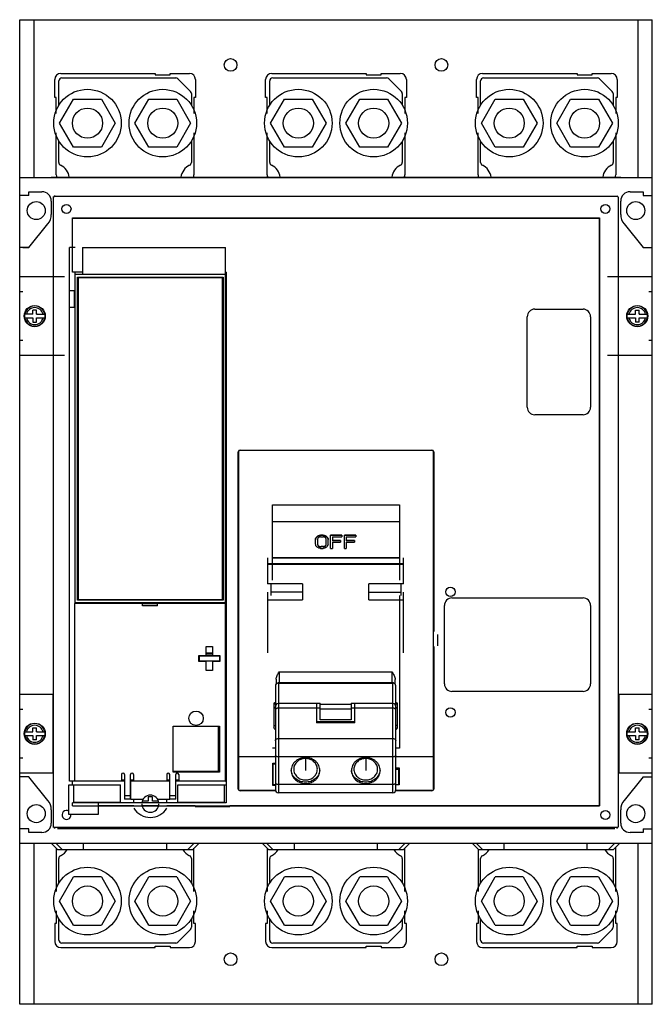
# Model space of a CAD drawing. Header units: millimetres. Extents: x 34 to 244, y 27 to 354.
import ezdxf

# ---------------------------------------------------------------- set-up
doc = ezdxf.new("R2010")
doc.units = ezdxf.units.MM
doc.header["$LTSCALE"] = 25.021264
doc.layers.get('0').update_dxf_attribs({"linetype": 'CONTINUOUS'})
doc.layers.add('INTFCLR_48331', color=7, linetype='CONTINUOUS')

msp = doc.modelspace()

# ---------------------------------------------------------------- linework, layer by layer
at = {"color": 7, "linetype": 'Continuous'}
for p, q in [((34.23, 27.48), (34.23, 354.01)), ((34.23, 354.01), (244.23, 354.01)), ((38.92, 354.01), (38.92, 301.71)), ((239.53, 301.71), (239.53, 354.01)), ((244.23, 27.48), (244.23, 354.01)), ((45.88, 328.21), (45.88, 334.21)), ((47.23, 325.67), (47.23, 333.71)), ((47.88, 336.21), (79.23, 336.21)), ((48.23, 334.71), (86.02, 334.71)), ((79.23, 336.21), (79.23, 335.71)), ((79.23, 335.71), (84.23, 335.71)), ((84.23, 335.71), (84.23, 336.21)), ((84.23, 336.21), (90.58, 336.21)), ((86.73, 334.42), (90.94, 330.21)), ((92.58, 334.21), (92.58, 328.21)), ((115.88, 328.21), (115.88, 334.21)), ((117.23, 325.67), (117.23, 333.71)), ((117.88, 336.21), (149.23, 336.21)), ((118.23, 334.71), (156.02, 334.71)), ((149.23, 336.21), (149.23, 335.71)), ((149.23, 335.71), (154.23, 335.71)), ((154.23, 335.71), (154.23, 336.21)), ((154.23, 336.21), (160.58, 336.21)), ((156.73, 334.42), (160.94, 330.21)), ((162.58, 334.21), (162.58, 328.21)), ((185.88, 328.21), (185.88, 334.21)), ((187.23, 325.67), (187.23, 333.71)), ((187.88, 336.21), (219.23, 336.21)), ((188.23, 334.71), (226.02, 334.71)), ((219.23, 336.21), (219.23, 335.71)), ((219.23, 335.71), (224.23, 335.71)), ((224.23, 335.71), (224.23, 336.21)), ((224.23, 336.21), (230.58, 336.21)), ((226.73, 334.42), (230.94, 330.21)), ((232.58, 334.21), (232.58, 328.21)), ((46.38, 328.21), (45.88, 328.21)), ((46.38, 322.92), (46.38, 328.21)), ((47.49, 319.71), (52.11, 327.71)), ((52.11, 327.71), (61.35, 327.71)), ((61.35, 327.71), (65.97, 319.71)), ((72.49, 319.71), (77.11, 327.71)), ((77.11, 327.71), (86.35, 327.71)), ((86.35, 327.71), (90.97, 319.71)), ((91.23, 329.5), (91.23, 325.67)), ((92.08, 328.21), (92.08, 322.92)), ((92.58, 328.21), (92.08, 328.21)), ((116.38, 328.21), (115.88, 328.21)), ((116.38, 322.92), (116.38, 328.21)), ((117.49, 319.71), (122.11, 327.71)), ((122.11, 327.71), (131.35, 327.71)), ((131.35, 327.71), (135.97, 319.71)), ((142.49, 319.71), (147.11, 327.71)), ((147.11, 327.71), (156.35, 327.71)), ((156.35, 327.71), (160.97, 319.71)), ((161.23, 329.5), (161.23, 325.67)), ((162.08, 328.21), (162.08, 322.92)), ((162.58, 328.21), (162.08, 328.21)), ((186.38, 328.21), (185.88, 328.21)), ((186.38, 322.92), (186.38, 328.21)), ((187.49, 319.71), (192.11, 327.71)), ((192.11, 327.71), (201.35, 327.71)), ((201.35, 327.71), (205.97, 319.71)), ((212.5, 319.71), (217.11, 327.71)), ((217.11, 327.71), (226.35, 327.71)), ((226.35, 327.71), (230.97, 319.71)), ((231.23, 329.5), (231.23, 325.67)), ((232.08, 328.21), (232.08, 322.92)), ((232.58, 328.21), (232.08, 328.21)), ((52.11, 311.71), (47.49, 319.71)), ((65.97, 319.71), (61.35, 311.71)), ((77.11, 311.71), (72.49, 319.71)), ((90.97, 319.71), (86.35, 311.71)), ((122.11, 311.71), (117.49, 319.71)), ((135.97, 319.71), (131.35, 311.71)), ((147.11, 311.71), (142.49, 319.71)), ((160.97, 319.71), (156.35, 311.71)), ((192.11, 311.71), (187.49, 319.71)), ((205.97, 319.71), (201.35, 311.71)), ((217.11, 311.71), (212.5, 319.71)), ((230.97, 319.71), (226.35, 311.71)), ((46.38, 302.59), (46.38, 316.51)), ((47.23, 306.67), (47.23, 313.76)), ((91.23, 313.76), (91.23, 306.67)), ((92.08, 316.51), (92.08, 302.59)), ((116.38, 302.59), (116.38, 316.51)), ((117.23, 306.67), (117.23, 313.76)), ((161.23, 313.76), (161.23, 306.67)), ((162.08, 316.51), (162.08, 302.59)), ((186.38, 302.59), (186.38, 316.51)), ((187.23, 306.67), (187.23, 313.76)), ((231.23, 313.76), (231.23, 306.67)), ((232.08, 316.51), (232.08, 302.59)), ((61.35, 311.71), (52.11, 311.71)), ((86.35, 311.71), (77.11, 311.71)), ((131.35, 311.71), (122.11, 311.71)), ((156.35, 311.71), (147.11, 311.71)), ((201.35, 311.71), (192.11, 311.71)), ((226.35, 311.71), (217.11, 311.71)), ((34.23, 301.71), (244.23, 301.71)), ((44.72, 301.77), (233.72, 301.77)), ((37.24, 295.71), (34.23, 295.71)), ((37.24, 295.71), (37.24, 296.96)), ((37.24, 296.96), (41.63, 296.96)), ((45.51, 295.16), (45.23, 295.16)), ((45.51, 86.38), (45.51, 295.16)), ((45.83, 295.76), (45.83, 295.48)), ((45.83, 295.48), (232.61, 295.48)), ((232.92, 295.16), (232.92, 86.38)), ((236.83, 296.96), (241.22, 296.96)), ((241.22, 296.96), (241.22, 295.71)), ((241.22, 295.71), (244.23, 295.71)), ((44.73, 293.86), (44.73, 289.46)), ((233.73, 289.46), (233.73, 293.86)), ((51.73, 278.47), (51.73, 288.26)), ((51.78, 288.21), (51.73, 288.26)), ((51.73, 288.26), (226.72, 288.26)), ((51.78, 270.29), (51.78, 288.21)), ((51.78, 288.21), (226.67, 288.21)), ((226.67, 288.21), (226.72, 288.26)), ((226.67, 93.33), (226.67, 288.21)), ((226.72, 288.26), (226.72, 93.27)), ((37.22, 278.52), (43.6, 286.37)), ((37.23, 278.46), (43.61, 286.31)), ((234.85, 286.31), (241.23, 278.46)), ((37.23, 278.46), (34.23, 278.46)), ((35.32, 278.52), (37.22, 278.52)), ((50.8, 101.47), (50.8, 278.47)), ((52.6, 278.47), (50.8, 278.47)), ((55.1, 278.47), (55.1, 269.47)), ((55.1, 278.47), (102.6, 278.47)), ((102.6, 101.48), (102.6, 278.47)), ((241.22, 278.52), (243.12, 278.52)), ((241.23, 278.46), (244.23, 278.46)), ((49.15, 268.71), (34.23, 268.71)), ((55.1, 270.29), (51.78, 270.29)), ((52.6, 160.38), (52.6, 270.29)), ((102.6, 269.47), (52.6, 269.47)), ((53.4, 161.48), (53.4, 268.58)), ((53.4, 268.58), (101.8, 268.58)), ((53.6, 268.38), (53.6, 161.68)), ((101.6, 268.38), (53.6, 268.38)), ((101.6, 161.68), (101.6, 268.38)), ((101.8, 268.58), (101.8, 161.48)), ((102.73, 270.29), (102.6, 270.29)), ((102.73, 270.29), (102.73, 94.26)), ((244.23, 268.71), (229.31, 268.71)), ((35.32, 263.71), (34.23, 263.71)), ((50.8, 264.17), (52.6, 264.17)), ((52.45, 258.82), (52.45, 263.82)), ((52.6, 263.82), (52.45, 263.82)), ((102.6, 264.17), (102.73, 264.17)), ((102.73, 263.82), (102.6, 263.82)), ((244.23, 263.71), (243.12, 263.71)), ((50.8, 258.67), (52.6, 258.67)), ((52.45, 258.82), (52.6, 258.82)), ((102.6, 258.82), (102.73, 258.82)), ((102.6, 258.67), (102.73, 258.67)), ((205.22, 258.02), (221.22, 258.02)), ((38.63, 256.31), (35.85, 256.31)), ((35.85, 255.11), (38.63, 255.11)), ((38.63, 256.31), (38.63, 257.72)), ((39.83, 257.72), (38.63, 257.72)), ((38.63, 255.11), (38.63, 253.71)), ((39.83, 256.31), (39.83, 257.72)), ((39.83, 256.31), (42.61, 256.31)), ((39.83, 253.71), (39.83, 255.11)), ((39.83, 255.11), (42.61, 255.11)), ((202.72, 225.52), (202.72, 255.52)), ((223.72, 255.52), (223.72, 225.52)), ((235.85, 256.31), (238.63, 256.31)), ((235.85, 255.11), (238.63, 255.11)), ((238.63, 257.72), (239.83, 257.72)), ((238.63, 256.31), (238.63, 257.72)), ((238.63, 255.11), (238.63, 253.71)), ((239.83, 256.31), (239.83, 257.72)), ((239.83, 256.31), (242.61, 256.31)), ((239.83, 255.11), (242.61, 255.11)), ((239.83, 253.71), (239.83, 255.11)), ((38.63, 253.71), (39.83, 253.71)), ((239.83, 253.71), (238.63, 253.71)), ((34.23, 247.71), (35.32, 247.71)), ((243.12, 247.71), (244.23, 247.71)), ((34.23, 242.71), (49.15, 242.71)), ((229.31, 242.71), (244.23, 242.71)), ((221.22, 223.02), (205.22, 223.02)), ((106.78, 98.88), (106.78, 210.67)), ((106.87, 210.67), (106.78, 210.67)), ((106.87, 210.67), (106.87, 109.56)), ((107.38, 211.27), (107.38, 211.19)), ((107.38, 211.27), (171.07, 211.27)), ((171.07, 211.19), (107.38, 211.19)), ((171.07, 211.19), (171.07, 211.27)), ((171.67, 210.67), (171.58, 210.67)), ((171.58, 109.56), (171.58, 210.67)), ((171.67, 210.67), (171.67, 151.07)), ((118.12, 168.1), (118.12, 193.13)), ((118.12, 193.13), (160.29, 193.13)), ((160.29, 193.13), (160.29, 168.1)), ((118.12, 187.56), (160.29, 187.56)), ((134.11, 183.06), (134.11, 182.95)), ((134.94, 183.06), (134.11, 183.06)), ((134.94, 182.95), (134.11, 182.95)), ((134.94, 182.95), (134.94, 183.06)), ((137.44, 178.7), (137.44, 183.06)), ((141.19, 183.06), (137.44, 183.06)), ((141.19, 182.95), (137.44, 182.95)), ((141.19, 183.06), (141.19, 182.51)), ((145.77, 183.06), (142.02, 183.06)), ((142.02, 178.7), (142.02, 183.06)), ((145.77, 182.95), (142.02, 182.95)), ((145.77, 183.06), (145.77, 182.51)), ((132.44, 180.13), (132.44, 181.53)), ((133.07, 181.6), (133.07, 180.2)), ((134.12, 182.51), (134.95, 182.51)), ((135.99, 180.2), (135.99, 181.6)), ((136.61, 180.18), (136.61, 181.6)), ((136.61, 180.2), (136.61, 180.18)), ((138.06, 182.51), (138.06, 181.2)), ((138.06, 182.51), (141.19, 182.51)), ((140.77, 181.33), (138.06, 181.33)), ((140.77, 181.2), (138.06, 181.2)), ((138.06, 180.77), (138.06, 178.7)), ((138.06, 180.77), (140.77, 180.77)), ((140.77, 181.33), (140.77, 180.77)), ((142.64, 182.51), (145.77, 182.51)), ((142.64, 182.51), (142.64, 181.2)), ((145.35, 181.33), (142.64, 181.33)), ((145.35, 181.2), (142.64, 181.2)), ((142.64, 180.77), (145.35, 180.77)), ((142.64, 180.77), (142.64, 178.7)), ((145.35, 181.33), (145.35, 180.77)), ((134.11, 178.7), (134.94, 178.7)), ((135.09, 179.27), (134.26, 179.27)), ((134.26, 179.27), (134.26, 179.18)), ((135.09, 179.18), (134.26, 179.18)), ((135.09, 179.18), (135.09, 179.27)), ((137.44, 178.7), (138.06, 178.7)), ((142.02, 178.7), (142.64, 178.7)), ((116.53, 175.5), (116.53, 166.94)), ((116.53, 173.62), (161.68, 173.62)), ((116.53, 173.45), (161.68, 173.45)), ((160.29, 175.54), (118.12, 175.54)), ((118.12, 175.5), (160.29, 175.5)), ((161.68, 166.94), (161.68, 175.5)), ((128.11, 166.94), (116.53, 166.94)), ((117.71, 163.06), (117.71, 166.94)), ((128.11, 166.94), (128.11, 161.63)), ((161.68, 166.94), (150.11, 166.94)), ((150.11, 161.63), (150.11, 166.94)), ((160.7, 166.94), (160.7, 163.06)), ((116.53, 164.17), (116.53, 144.09)), ((128.11, 164.17), (117.71, 164.17)), ((150.11, 164.17), (160.7, 164.17)), ((161.68, 144.09), (161.68, 164.17)), ((52.53, 101.48), (52.53, 160.38)), ((75.03, 160.38), (52.53, 160.38)), ((102.6, 160.58), (52.6, 160.58)), ((101.8, 161.48), (53.4, 161.48)), ((53.6, 161.68), (101.6, 161.68)), ((75.02, 160.38), (80.02, 160.38)), ((75.03, 159.58), (75.03, 160.38)), ((80.03, 159.58), (80.03, 160.38)), ((102.53, 160.38), (80.03, 160.38)), ((102.53, 101.48), (102.53, 160.38)), ((116.53, 161.63), (128.11, 161.63)), ((150.11, 161.63), (161.68, 161.63)), ((160.29, 163.06), (160.29, 112.47)), ((177.72, 162.23), (221.22, 162.23)), ((80.03, 159.58), (75.03, 159.58)), ((102.53, 159.16), (102.6, 159.16)), ((102.53, 158.95), (102.6, 158.95)), ((175.22, 133.77), (175.22, 159.73)), ((223.72, 159.73), (223.72, 133.77)), ((173.08, 146.39), (173.08, 150.14)), ((96.18, 143.16), (96.18, 146.16)), ((96.18, 146.16), (98.18, 146.16)), ((98.18, 143.92), (96.18, 143.92)), ((98.18, 143.7), (96.18, 143.7)), ((98.18, 146.16), (98.18, 143.16)), ((171.67, 146.18), (171.67, 98.88)), ((93.73, 141.16), (93.73, 143.16)), ((93.73, 143.16), (96.18, 143.16)), ((96.18, 141.16), (93.73, 141.16)), ((93.75, 143.16), (93.75, 141.5)), ((100.63, 141.31), (93.75, 141.31)), ((93.95, 141.31), (93.95, 143.01)), ((93.95, 143.01), (100.55, 143.01)), ((98.18, 143.2), (96.18, 143.2)), ((96.18, 138.16), (96.18, 141.16)), ((98.18, 143.16), (100.63, 143.16)), ((98.18, 141.16), (98.18, 138.16)), ((100.63, 141.16), (98.18, 141.16)), ((100.55, 143.01), (100.55, 141.31)), ((100.63, 143.16), (100.63, 141.16)), ((102.6, 141.5), (102.53, 141.5)), ((102.6, 141.31), (102.53, 141.31)), ((98.18, 138.16), (96.18, 138.16)), ((120.36, 137.69), (157.86, 137.69)), ((120.36, 137.69), (120.36, 133.99)), ((157.86, 133.99), (157.86, 137.69)), ((119.36, 135.25), (119.36, 133.67)), ((120.11, 133.99), (158.11, 133.99)), ((120.11, 133.99), (120.11, 97.63)), ((157.86, 134.14), (120.36, 134.14)), ((158.11, 97.63), (158.11, 133.99)), ((158.86, 133.67), (158.86, 135.25)), ((119.11, 133.09), (119.11, 98.64)), ((159.11, 98.63), (159.11, 133.09)), ((221.22, 131.27), (177.72, 131.27)), ((45.23, 130.21), (34.23, 130.21)), ((45.23, 130.21), (45.23, 104.21)), ((244.23, 130.21), (233.23, 130.21)), ((233.23, 104.21), (233.23, 130.21)), ((35.32, 125.21), (34.23, 125.21)), ((118.61, 127.35), (118.61, 119.19)), ((132.76, 127.22), (120.11, 127.22)), ((132.76, 125.71), (120.11, 125.71)), ((132.76, 127.33), (134, 127.33)), ((132.76, 127.32), (132.76, 120.84)), ((134, 125.69), (132.76, 125.69)), ((134, 121.87), (134, 127.32)), ((134, 127.01), (144.21, 127.01)), ((144.21, 125.37), (134, 125.37)), ((144.21, 127.33), (145.46, 127.33)), ((144.21, 127.32), (144.21, 121.87)), ((145.46, 125.69), (144.21, 125.69)), ((145.46, 120.84), (145.46, 127.32)), ((158.11, 127.22), (145.46, 127.22)), ((158.11, 125.71), (145.46, 125.71)), ((159.61, 119.19), (159.61, 127.35)), ((244.23, 125.21), (243.12, 125.21)), ((145.46, 121.12), (132.76, 121.12)), ((145.46, 120.84), (132.76, 120.84)), ((144.21, 121.87), (134, 121.87)), ((35.85, 117.81), (38.63, 117.81)), ((38.63, 117.81), (38.63, 119.22)), ((38.63, 119.22), (39.83, 119.22)), ((39.83, 117.81), (39.83, 119.22)), ((39.83, 117.81), (42.61, 117.81)), ((85.23, 119.78), (100.53, 119.78)), ((85.23, 104.48), (85.23, 119.78)), ((100.23, 104.78), (100.23, 119.78)), ((100.53, 119.78), (100.53, 104.48)), ((235.85, 117.81), (238.63, 117.81)), ((238.63, 119.22), (239.83, 119.22)), ((238.63, 117.81), (238.63, 119.22)), ((239.83, 117.81), (239.83, 119.22)), ((239.83, 117.81), (242.61, 117.81)), ((35.85, 116.61), (38.63, 116.61)), ((38.63, 116.61), (38.63, 115.21)), ((39.83, 115.21), (38.63, 115.21)), ((39.83, 115.21), (39.83, 116.61)), ((39.83, 116.61), (42.61, 116.61)), ((120.11, 115.62), (158.11, 115.62)), ((235.85, 116.61), (238.63, 116.61)), ((238.63, 116.61), (238.63, 115.21)), ((239.83, 115.21), (238.63, 115.21)), ((239.83, 116.61), (242.61, 116.61)), ((239.83, 115.21), (239.83, 116.61)), ((119.11, 112.47), (118.12, 112.47)), ((160.29, 112.47), (159.11, 112.47)), ((34.23, 109.21), (35.32, 109.21)), ((106.85, 109.55), (106.84, 98.88)), ((119.11, 109.56), (106.87, 109.56)), ((158.11, 109.54), (120.11, 109.54)), ((171.58, 109.56), (159.11, 109.56)), ((171.6, 98.88), (171.59, 109.55)), ((243.12, 109.21), (244.23, 109.21)), ((85.23, 104.78), (100.23, 104.78)), ((118.21, 107.49), (119.11, 107.49)), ((118.22, 100.04), (118.21, 107.49)), ((118.35, 107.23), (119.11, 107.23)), ((118.36, 100.32), (118.35, 107.23)), ((159.11, 105.94), (160.22, 105.94)), ((159.11, 105.52), (160.07, 105.52)), ((159.61, 105.52), (159.61, 105.94)), ((160.07, 100.32), (160.07, 105.52)), ((160.22, 105.94), (160.22, 100.28)), ((34.23, 104.21), (45.23, 104.21)), ((37.23, 102.96), (34.23, 102.96)), ((43.61, 95.12), (37.23, 102.96)), ((52.53, 101.47), (50.8, 101.47)), ((51.73, 100.22), (51.73, 101.47)), ((68.03, 101.48), (52.53, 101.48)), ((68.03, 103.68), (68.03, 101.48)), ((68.03, 101.98), (69.03, 101.98)), ((69.03, 101.47), (68.03, 101.47)), ((69.03, 103.68), (69.03, 95.48)), ((71.03, 95.48), (71.03, 103.68)), ((71.03, 101.98), (72.03, 101.98)), ((71.18, 101.47), (71.03, 101.47)), ((84.03, 101.48), (71.18, 101.48)), ((71.18, 95.47), (71.18, 101.48)), ((72.03, 103.68), (72.03, 101.48)), ((83.03, 101.48), (72.03, 101.48)), ((83.03, 103.68), (83.03, 101.48)), ((83.03, 101.98), (84.03, 101.98)), ((84.03, 95.47), (84.03, 103.68)), ((100.53, 104.48), (85.23, 104.48)), ((86.03, 95.48), (86.03, 103.68)), ((86.03, 101.98), (87.03, 101.98)), ((87.03, 101.47), (86.03, 101.47)), ((87.03, 103.68), (87.03, 101.48)), ((102.53, 101.48), (87.03, 101.48)), ((102.53, 101.98), (102.6, 101.98)), ((102.53, 101.47), (102.73, 101.47)), ((118.36, 101.32), (118.22, 101.32)), ((160.22, 101.32), (160.07, 101.32)), ((233.23, 104.21), (244.23, 104.21)), ((241.23, 102.96), (234.85, 95.12)), ((241.23, 102.96), (244.23, 102.96)), ((50.53, 100.22), (67.73, 100.22)), ((50.53, 90.42), (50.53, 100.22)), ((52.23, 94.42), (52.23, 100.22)), ((67.73, 94.42), (67.73, 100.22)), ((86.73, 100.22), (102.73, 100.22)), ((86.73, 94.42), (86.73, 100.22)), ((102.23, 94.42), (102.23, 100.22)), ((106.78, 98.88), (106.84, 98.88)), ((119.2, 98.35), (107.38, 98.35)), ((107.38, 98.35), (107.38, 98.28)), ((119.22, 98.28), (107.38, 98.28)), ((119.11, 100.04), (118.22, 100.04)), ((119.11, 100.32), (118.36, 100.32)), ((120.11, 100.48), (158.11, 100.48)), ((171.07, 98.28), (158.99, 98.28)), ((160.07, 100.32), (159.11, 100.32)), ((160.22, 100.28), (159.11, 100.28)), ((171.07, 98.35), (159.11, 98.35)), ((171.07, 98.28), (171.07, 98.35)), ((171.6, 98.88), (171.67, 98.88)), ((69.03, 96.73), (71.03, 96.73)), ((71.03, 95.48), (69.03, 95.48)), ((71.18, 95.47), (75.15, 95.47)), ((72.1, 94.26), (72.1, 95.47)), ((76.85, 94.82), (74.87, 94.82)), ((78.35, 96.32), (76.85, 96.32)), ((76.85, 96.32), (76.85, 94.82)), ((78.35, 94.82), (78.35, 96.32)), ((80.32, 94.82), (78.35, 94.82)), ((80.05, 95.47), (84.03, 95.47)), ((83.1, 94.26), (83.1, 95.47)), ((84.03, 96.73), (86.03, 96.73)), ((86.03, 95.48), (84.03, 95.48)), ((158.11, 97.63), (120.11, 97.63)), ((44.73, 91.96), (44.73, 87.56)), ((102.73, 94.26), (51.78, 94.26)), ((51.78, 93.33), (51.78, 94.26)), ((51.78, 93.33), (226.67, 93.33)), ((67.73, 94.42), (52.23, 94.42)), ((60.23, 94.42), (60.23, 90.42)), ((72.1, 93.27), (60.23, 93.27)), ((80.2, 93.27), (74.99, 93.27)), ((92.44, 93.27), (83.1, 93.27)), ((102.23, 94.42), (86.73, 94.42)), ((92.44, 94.26), (92.44, 94.42)), ((104.04, 92.92), (92.44, 92.92)), ((226.72, 93.27), (104.04, 93.27)), ((226.67, 93.33), (226.72, 93.27)), ((233.73, 87.56), (233.73, 91.96)), ((60.23, 90.42), (50.53, 90.42)), ((37.24, 85.71), (34.23, 85.71)), ((37.24, 84.46), (37.24, 85.71)), ((45.23, 86.38), (45.51, 86.38)), ((232.61, 86.07), (45.83, 86.07)), ((45.83, 86.07), (45.83, 85.78)), ((231.73, 85.78), (46.73, 85.78)), ((231.73, 85.73), (46.73, 85.73)), ((232.61, 85.78), (232.61, 86.07)), ((241.22, 85.71), (244.23, 85.71)), ((241.22, 85.71), (241.22, 84.46)), ((41.63, 84.46), (37.24, 84.46)), ((241.22, 84.46), (236.83, 84.46)), ((244.23, 80.81), (34.23, 80.81)), ((38.92, 80.81), (38.92, 27.48)), ((44.79, 80.81), (46.79, 78.81)), ((48.29, 78.81), (46.29, 80.81)), ((46.38, 79.22), (46.38, 64.93)), ((46.79, 78.81), (91.66, 78.81)), ((55.42, 78.81), (55.42, 80.81)), ((83.04, 78.81), (83.04, 80.81)), ((90.1, 78.81), (92.09, 80.81)), ((93.67, 80.81), (91.66, 78.81)), ((92.08, 64.93), (92.08, 79.23)), ((114.79, 80.81), (116.79, 78.81)), ((118.3, 78.81), (116.3, 80.81)), ((116.38, 79.22), (116.38, 64.93)), ((116.79, 78.81), (161.66, 78.81)), ((125.42, 78.81), (125.42, 80.81)), ((153.04, 78.81), (153.04, 80.81)), ((160.1, 78.81), (162.1, 80.81)), ((163.66, 80.81), (161.66, 78.81)), ((162.08, 64.93), (162.08, 79.23)), ((184.49, 80.81), (186.49, 78.81)), ((187.91, 78.81), (185.92, 80.81)), ((186.38, 78.92), (186.38, 64.93)), ((186.49, 78.81), (231.37, 78.81)), ((195.03, 78.81), (195.03, 80.81)), ((222.65, 78.81), (222.65, 80.81)), ((231.71, 80.81), (229.72, 78.81)), ((233.37, 80.81), (231.37, 78.81)), ((232.08, 64.93), (232.08, 79.53)), ((239.53, 27.48), (239.53, 80.81)), ((47.23, 67.68), (47.23, 75.86)), ((91.23, 75.86), (91.23, 67.68)), ((117.23, 67.68), (117.23, 75.86)), ((161.23, 75.86), (161.23, 67.68)), ((187.23, 67.68), (187.23, 75.86)), ((231.23, 75.86), (231.23, 67.68)), ((47.49, 61.72), (52.11, 69.72)), ((61.35, 69.72), (52.11, 69.72)), ((61.35, 69.72), (65.97, 61.72)), ((72.49, 61.72), (77.11, 69.72)), ((86.35, 69.72), (77.11, 69.72)), ((86.35, 69.72), (90.97, 61.72)), ((117.49, 61.72), (122.11, 69.72)), ((131.35, 69.72), (122.11, 69.72)), ((131.35, 69.72), (135.97, 61.72)), ((142.49, 61.72), (147.11, 69.72)), ((156.35, 69.72), (147.11, 69.72)), ((156.35, 69.72), (160.97, 61.72)), ((187.49, 61.72), (192.11, 69.72)), ((201.35, 69.72), (192.11, 69.72)), ((201.35, 69.72), (205.97, 61.72)), ((212.5, 61.72), (217.11, 69.72)), ((226.35, 69.72), (217.11, 69.72)), ((226.35, 69.72), (230.97, 61.72)), ((52.11, 53.72), (47.49, 61.72)), ((65.97, 61.72), (61.35, 53.72)), ((77.11, 53.72), (72.49, 61.72)), ((90.97, 61.72), (86.35, 53.72)), ((122.11, 53.72), (117.49, 61.72)), ((135.97, 61.72), (131.35, 53.72)), ((147.11, 53.72), (142.49, 61.72)), ((160.97, 61.72), (156.35, 53.72)), ((192.11, 53.72), (187.49, 61.72)), ((205.97, 61.72), (201.35, 53.72)), ((217.11, 53.72), (212.5, 61.72)), ((230.97, 61.72), (226.35, 53.72)), ((46.38, 58.52), (46.38, 54.31)), ((47.23, 48.81), (47.23, 55.77)), ((91.23, 55.77), (91.23, 53.02)), ((92.08, 54.31), (92.08, 58.52)), ((116.38, 58.52), (116.38, 54.31)), ((117.23, 48.81), (117.23, 55.77)), ((161.23, 55.77), (161.23, 53.02)), ((162.08, 54.31), (162.08, 58.52)), ((186.38, 58.52), (186.38, 54.31)), ((187.23, 48.81), (187.23, 55.77)), ((231.23, 55.77), (231.23, 53.02)), ((232.08, 54.31), (232.08, 58.52)), ((46.38, 54.31), (45.88, 54.31)), ((45.88, 54.31), (45.88, 48.31)), ((52.11, 53.72), (61.35, 53.72)), ((77.11, 53.72), (86.35, 53.72)), ((90.94, 52.32), (86.73, 48.11)), ((92.58, 54.31), (92.08, 54.31)), ((92.58, 48.31), (92.58, 54.31)), ((116.38, 54.31), (115.88, 54.31)), ((115.88, 54.31), (115.88, 48.31)), ((122.11, 53.72), (131.35, 53.72)), ((147.11, 53.72), (156.35, 53.72)), ((160.94, 52.32), (156.73, 48.11)), ((162.58, 54.31), (162.08, 54.31)), ((162.58, 48.31), (162.58, 54.31)), ((186.38, 54.31), (185.88, 54.31)), ((185.88, 54.31), (185.88, 48.31)), ((192.11, 53.72), (201.35, 53.72)), ((217.11, 53.72), (226.35, 53.72)), ((230.94, 52.32), (226.73, 48.11)), ((232.58, 54.31), (232.08, 54.31)), ((232.58, 48.31), (232.58, 54.31)), ((47.88, 46.31), (79.23, 46.31)), ((86.02, 47.81), (48.23, 47.81)), ((79.23, 46.81), (84.23, 46.81)), ((79.23, 46.31), (79.23, 46.81)), ((84.23, 46.81), (84.23, 46.31)), ((84.23, 46.31), (90.58, 46.31)), ((117.88, 46.31), (149.23, 46.31)), ((156.02, 47.81), (118.23, 47.81)), ((149.23, 46.81), (154.23, 46.81)), ((149.23, 46.31), (149.23, 46.81)), ((154.23, 46.81), (154.23, 46.31)), ((154.23, 46.31), (160.58, 46.31)), ((187.88, 46.31), (219.23, 46.31)), ((226.02, 47.81), (188.23, 47.81)), ((219.23, 46.81), (224.23, 46.81)), ((219.23, 46.31), (219.23, 46.81)), ((224.23, 46.81), (224.23, 46.31)), ((224.23, 46.31), (230.58, 46.31)), ((244.23, 27.48), (34.23, 27.48))]:
    msp.add_line(p, q, dxfattribs=at)
for centre, radius in [((104.23, 339.01), 2.1), ((174.23, 339.01), 2.1), ((56.73, 319.71), 11.21), ((81.73, 319.71), 11.21), ((126.73, 319.71), 11.21), ((151.73, 319.71), 11.21), ((196.73, 319.71), 11.21), ((221.73, 319.71), 11.21), ((56.73, 319.71), 5), ((81.73, 319.71), 5), ((126.73, 319.71), 5), ((151.73, 319.71), 5), ((196.73, 319.71), 5), ((221.73, 319.71), 5), ((39.73, 290.71), 3), ((49.77, 291.27), 1.5), ((228.67, 291.27), 1.5), ((238.73, 290.71), 3), ((39.23, 255.71), 3.51), ((239.23, 255.71), 3.51), ((177.22, 164.27), 1.57), ((92.77, 122.35), 2.4), ((177.22, 124.27), 1.57), ((39.23, 117.21), 3.51), ((239.23, 117.21), 3.51), ((39.73, 90.72), 3), ((228.67, 90.27), 1.5), ((238.73, 90.72), 3), ((56.73, 61.72), 11.21), ((81.73, 61.72), 11.21), ((126.73, 61.72), 11.21), ((151.73, 61.72), 11.21), ((196.73, 61.72), 11.21), ((221.73, 61.72), 11.21), ((56.73, 61.72), 5), ((81.73, 61.72), 5), ((126.73, 61.72), 5), ((151.73, 61.72), 5), ((196.73, 61.72), 5), ((221.73, 61.72), 5), ((104.23, 42.42), 2.1), ((174.23, 42.42), 2.1)]:
    msp.add_circle(centre, radius, dxfattribs=at)
for centre, radius, start, end in [((47.88, 334.21), 2, 90, 180), ((48.23, 333.71), 1, 90, 180), ((86.02, 333.71), 1, 44.7651, 90), ((90.58, 334.21), 2, 0, 90), ((117.88, 334.21), 2, 90, 180), ((118.23, 333.71), 1, 90, 180), ((156.02, 333.71), 1, 44.7651, 90), ((160.58, 334.21), 2, 0, 90), ((187.88, 334.21), 2, 90, 180), ((188.23, 333.71), 1, 90, 180), ((226.02, 333.71), 1, 44.7651, 90), ((230.58, 334.21), 2, 0, 90), ((90.23, 329.5), 1, 0, 44.7651), ((160.23, 329.5), 1, 0, 44.7651), ((230.23, 329.5), 1, 0, 44.7651), ((48.23, 306.67), 1, 180, 245.1654), ((45.73, 301.21), 5, 6.4974, 65.4059), ((92.73, 301.21), 5, 114.5941, 173.5026), ((90.23, 306.67), 1, 294.8346, 360), ((118.23, 306.67), 1, 180, 245.1654), ((115.73, 301.21), 5, 6.4974, 65.4059), ((162.73, 301.21), 5, 114.5941, 173.5026), ((160.23, 306.67), 1, 294.8346, 360), ((188.23, 306.67), 1, 180, 245.1654), ((185.73, 301.21), 5, 6.4974, 65.4059), ((232.73, 301.21), 5, 114.5941, 173.5026), ((230.23, 306.67), 1, 294.8346, 360), ((48.38, 302.59), 2, 180, 204.2415), ((90.08, 302.59), 2, 335.7585, 360), ((118.38, 302.59), 2, 180, 204.2415), ((160.08, 302.59), 2, 335.7585, 360), ((188.38, 302.59), 2, 180, 204.2415), ((230.08, 302.59), 2, 335.7585, 360), ((41.63, 293.86), 3.1, 0, 90), ((45.83, 295.16), 0.316, 90, 180), ((232.61, 295.16), 0.316, 0, 90), ((236.83, 293.86), 3.1, 90, 180), ((39.73, 289.46), 5, 320.8848, 360), ((238.73, 289.46), 5, 180, 219.1152), ((39.23, 255.71), 3.36, 10.274, 169.726), ((39.23, 255.71), 2.82, 12.2674, 167.7328), ((205.22, 255.52), 2.5, 90, 180), ((221.22, 255.52), 2.5, 0, 90), ((239.23, 255.71), 3.36, 10.274, 169.726), ((239.23, 255.71), 2.82, 12.2675, 167.7325), ((39.23, 255.71), 3.43, 169.9265, 190.0735), ((39.23, 255.71), 3.36, 190.274, 349.726), ((39.23, 255.71), 2.82, 192.2673, 347.7326), ((39.23, 255.71), 1, 126.86, 143.1203), ((39.23, 255.72), 1, 216.8798, 233.1401), ((39.23, 255.71), 1, 36.8708, 53.1282), ((39.23, 255.72), 1, 306.8717, 323.129), ((39.23, 255.71), 3.43, 349.9265, 10.0735), ((239.23, 255.71), 3.43, 169.9265, 190.0719), ((239.23, 255.71), 3.36, 190.274, 349.726), ((239.23, 255.71), 2.82, 192.2675, 347.7325), ((239.23, 255.71), 1, 126.86, 143.1203), ((239.23, 255.72), 1, 216.8798, 233.1401), ((239.23, 255.71), 1, 36.8708, 53.1282), ((239.23, 255.72), 1, 306.8717, 323.129), ((239.23, 255.71), 3.43, 349.9265, 10.0719), ((205.22, 225.52), 2.5, 180, 270), ((221.22, 225.52), 2.5, 270, 360), ((107.38, 210.67), 0.6, 90, 180), ((107.38, 210.67), 0.513, 90, 180), ((171.07, 210.67), 0.6, 0, 90), ((171.07, 210.67), 0.513, 0, 90), ((134.11, 181.03), 1.92, 90.0041, 93.243), ((134.91, 180.99), 1.95, 85.4167, 89.1118), ((133.69, 181.63), 1.25, 179.9993, 184.4046), ((135.33, 180.18), 1.28, 356.426, 359.9943), ((177.72, 159.73), 2.5, 90, 180), ((221.22, 159.73), 2.5, 0, 90), ((121.29, 135.25), 1.94, 179.1131, 180.0058), ((120.3, 133.15), 0.975, 122.6605, 134.003), ((120.36, 133.01), 1.13, 90.0121, 104.6736), ((157.86, 133.01), 1.13, 75.3264, 89.9879), ((157.92, 133.15), 0.975, 45.9971, 57.3395), ((177.72, 133.77), 2.5, 180, 270), ((221.22, 133.77), 2.5, 270, 360), ((118.33, 95.88), 31.12, 88.5713, 89.496), ((120.11, 126.22), 1, 90, 180), ((158.11, 126.22), 1, 0, 90), ((159.86, 97.03), 29.97, 90.4864, 91.4466), ((160.25, 126.78), 1.35, 211.9778, 214.9263), ((39.23, 117.21), 3.43, 169.9265, 190.0719), ((39.23, 117.21), 3.36, 10.274, 169.726), ((39.23, 117.21), 2.82, 12.2679, 167.7325), ((39.23, 117.21), 1, 126.8699, 143.1301), ((39.23, 117.21), 1, 36.8699, 53.1301), ((39.23, 117.21), 3.43, 349.9265, 10.0719), ((121.8, 121.1), 3.72, 221.6855, 222.4121), ((121.97, 121.25), 3.95, 222.4167, 223.5559), ((156.06, 121.43), 4.21, 316.3605, 317.4453), ((239.23, 117.21), 3.43, 169.9265, 190.0719), ((239.23, 117.21), 3.36, 10.274, 169.726), ((239.23, 117.21), 2.82, 12.2675, 167.7325), ((239.23, 117.21), 1, 126.8613, 143.1205), ((239.23, 117.22), 1, 36.8722, 53.1404), ((239.23, 117.21), 3.43, 349.9265, 10.0719), ((39.23, 117.21), 3.36, 190.274, 349.726), ((39.23, 117.21), 2.82, 192.2675, 347.7321), ((39.23, 117.21), 1, 216.8699, 233.1301), ((39.23, 117.21), 1, 306.8699, 323.1301), ((239.23, 117.21), 3.36, 190.274, 349.726), ((239.23, 117.21), 2.82, 192.2675, 347.7325), ((239.23, 117.21), 0.998, 216.8654, 233.1527), ((239.23, 117.22), 1, 306.8742, 323.1131), ((68.53, 103.68), 0.5, 0, 180), ((71.53, 103.68), 0.5, 0, 180), ((83.53, 103.68), 0.5, 0, 180), ((86.53, 103.68), 0.5, 0, 180), ((107.38, 98.88), 0.6, 180, 270), ((120.11, 98.63), 1, 180, 270), ((158.11, 98.63), 1, 270, 360), ((171.07, 98.88), 0.6, 270, 360), ((39.73, 91.96), 5, 0, 39.1152), ((77.6, 94.02), 2.85, 4.8707, 175.1293), ((238.73, 91.96), 5, 140.8848, 180), ((49.77, 90.27), 1.5, 57.6487, 6.6453), ((77.6, 95.97), 6.5, 212.1615, 327.8385), ((77.6, 94.02), 2.85, 180, 360), ((41.63, 87.56), 3.1, 270, 360), ((45.83, 86.38), 0.316, 180, 270), ((232.61, 86.38), 0.316, 270, 360), ((236.83, 87.56), 3.1, 180, 270), ((45.73, 81.31), 5, 294.5941, 329.4774), ((92.73, 81.31), 5, 210.5226, 245.4059), ((115.73, 81.31), 5, 294.5941, 329.4774), ((162.73, 81.31), 5, 210.5226, 245.4059), ((185.73, 81.31), 5, 294.5941, 329.4774), ((232.73, 81.31), 5, 210.5226, 245.4059), ((48.23, 75.86), 1, 114.8346, 180), ((90.23, 75.86), 1, 0, 65.1654), ((118.23, 75.86), 1, 114.8346, 180), ((160.23, 75.86), 1, 0, 65.1654), ((188.23, 75.86), 1, 114.8346, 180), ((230.23, 75.86), 1, 0, 65.1654), ((90.23, 53.02), 1, 315.2349, 360), ((160.23, 53.02), 1, 315.2349, 360), ((230.23, 53.02), 1, 315.2349, 360), ((47.88, 48.31), 2, 180, 270), ((48.23, 48.81), 1, 180, 270), ((86.02, 48.81), 1, 270, 315.2349), ((90.58, 48.31), 2, 270, 360), ((117.88, 48.31), 2, 180, 270), ((118.23, 48.81), 1, 180, 270), ((156.02, 48.81), 1, 270, 315.2349), ((160.58, 48.31), 2, 270, 360), ((187.88, 48.31), 2, 180, 270), ((188.23, 48.81), 1, 180, 270), ((226.02, 48.81), 1, 270, 315.2349), ((230.58, 48.31), 2, 270, 360)]:
    msp.add_arc(centre, radius, start, end, dxfattribs=at)
for centre, major_axis, ratio, start_param, end_param in [((120.11, 133.09), (1, 0), 0.904181, 1.570796, 3.141593), ((158.11, 133.09), (1, 0), 0.904181, 0, 1.570796), ((107.38, 98.88), (0, 0.533), 1, 1.570186, 3.141593), ((171.07, 98.88), (0, 0.533), 1, -3.141593, -1.570186)]:
    msp.add_ellipse(centre, major_axis=major_axis, ratio=ratio, start_param=start_param, end_param=end_param, dxfattribs=at)
for points, knots in [([(132.44, 181.63), (132.44, 181.82), (132.53, 182.21), (132.91, 182.68), (133.47, 182.99), (133.89, 183.06), (134.11, 183.06)], [0, 0, 0, 0, 0.233058, 0.475637, 0.732673, 1, 1, 1, 1]), ([(132.44, 181.62), (132.46, 181.79), (132.57, 182.14), (132.92, 182.56), (133.42, 182.85), (133.8, 182.93), (134, 182.94)], [0, 0, 0, 0, 0.23373, 0.477506, 0.734059, 1, 1, 1, 1]), ([(134.94, 183.06), (135.16, 183.06), (135.59, 182.98), (136.14, 182.67), (136.52, 182.19), (136.61, 181.79), (136.61, 181.6)], [0, 0, 0, 0, 0.267302, 0.524153, 0.76673, 1, 1, 1, 1]), ([(135.07, 182.94), (135.26, 182.92), (135.64, 182.84), (136.13, 182.54), (136.48, 182.11), (136.59, 181.76), (136.6, 181.59)], [0, 0, 0, 0, 0.265931, 0.522274, 0.766018, 1, 1, 1, 1]), ([(134.11, 178.7), (133.9, 178.7), (133.48, 178.77), (132.93, 179.08), (132.55, 179.56), (132.45, 179.94), (132.44, 180.13)], [0, 0, 0, 0, 0.263624, 0.519919, 0.76483, 1, 1, 1, 1]), ([(134.12, 182.51), (133.98, 182.51), (133.71, 182.47), (133.36, 182.27), (133.13, 181.97), (133.07, 181.72), (133.07, 181.6)], [0, 0, 0, 0, 0.267007, 0.523961, 0.766806, 1, 1, 1, 1]), ([(133.07, 180.2), (133.07, 180.07), (133.14, 179.8), (133.41, 179.47), (133.81, 179.28), (134.11, 179.25), (134.26, 179.27)], [0, 0, 0, 0, 0.234194, 0.478891, 0.736065, 1, 1, 1, 1]), ([(133.07, 180.09), (133.07, 179.96), (133.14, 179.69), (133.41, 179.38), (133.81, 179.19), (134.11, 179.17), (134.26, 179.18)], [0, 0, 0, 0, 0.231845, 0.475355, 0.733595, 1, 1, 1, 1]), ([(136.61, 180.1), (136.6, 179.92), (136.49, 179.54), (136.1, 179.07), (135.56, 178.77), (135.15, 178.7), (134.94, 178.7)], [0, 0, 0, 0, 0.235356, 0.480394, 0.736621, 1, 1, 1, 1]), ([(135.99, 181.62), (135.99, 181.74), (135.93, 181.98), (135.69, 182.28), (135.35, 182.47), (135.08, 182.51), (134.95, 182.51)], [0, 0, 0, 0, 0.23306, 0.475915, 0.732977, 1, 1, 1, 1]), ([(135.09, 179.27), (135.21, 179.29), (135.45, 179.36), (135.74, 179.57), (135.94, 179.86), (135.99, 180.09), (135.99, 180.2)], [0, 0, 0, 0, 0.264064, 0.519413, 0.76376, 1, 1, 1, 1]), ([(135.09, 179.18), (135.21, 179.2), (135.45, 179.27), (135.74, 179.47), (135.94, 179.76), (135.99, 179.98), (135.99, 180.09)], [0, 0, 0, 0, 0.266529, 0.522517, 0.765669, 1, 1, 1, 1]), ([(119.36, 135.28), (119.36, 135.71), (119.66, 136.57), (120.12, 137.31), (120.36, 137.69)], [0, 0, 0, 0, 0.494559, 1, 1, 1, 1]), ([(157.86, 137.69), (158.09, 137.31), (158.56, 136.56), (158.86, 135.68), (158.86, 135.25)], [0, 0, 0, 0, 0.505381, 1, 1, 1, 1]), ([(120.07, 134.11), (120.05, 134.1), (119.94, 134.07), (119.84, 134.02), (119.77, 133.97)], [0, 0, 0, 0, 0.25331, 1, 1, 1, 1]), ([(158.45, 133.97), (158.42, 133.99), (158.33, 134.04), (158.22, 134.09), (158.14, 134.11)], [0, 0, 0, 0, 0.247272, 1, 1, 1, 1]), ([(119.12, 127.63), (119.09, 127.59), (118.94, 127.46), (118.75, 127.38), (118.61, 127.35)], [0, 0, 0, 0, 0.244639, 1, 1, 1, 1]), ([(159.61, 127.35), (159.56, 127.36), (159.37, 127.41), (159.2, 127.52), (159.1, 127.63)], [0, 0, 0, 0, 0.256861, 1, 1, 1, 1]), ([(118.61, 125.63), (118.69, 125.66), (118.84, 125.75), (118.97, 125.87), (119.02, 125.93)], [0, 0, 0, 0, 0.53581, 1, 1, 1, 1]), ([(119.02, 125.93), (119.03, 125.95), (119.07, 126), (119.1, 126.05), (119.13, 126.09)], [0, 0, 0, 0, 0.255626, 1, 1, 1, 1]), ([(120.11, 125.71), (119.98, 125.71), (119.73, 125.68), (119.4, 125.51), (119.17, 125.25), (119.11, 125.03), (119.11, 124.93)], [0, 0, 0, 0, 0.277023, 0.538998, 0.778227, 1, 1, 1, 1]), ([(159.11, 124.93), (159.11, 125.03), (159.05, 125.25), (158.82, 125.51), (158.49, 125.68), (158.24, 125.71), (158.11, 125.71)], [0, 0, 0, 0, 0.221773, 0.461002, 0.722977, 1, 1, 1, 1]), ([(159.61, 125.63), (159.51, 125.67), (159.33, 125.78), (159.2, 125.93), (159.14, 126.01)], [0, 0, 0, 0, 0.538281, 1, 1, 1, 1]), ([(118.61, 120.07), (118.65, 120.06), (118.83, 120.03), (119.01, 119.96), (119.12, 119.88)], [0, 0, 0, 0, 0.25689, 1, 1, 1, 1]), ([(119.02, 118.62), (118.98, 118.66), (118.83, 118.84), (118.69, 119.03), (118.61, 119.19)], [0, 0, 0, 0, 0.253807, 1, 1, 1, 1]), ([(159.1, 119.88), (159.13, 119.9), (159.29, 120), (159.47, 120.05), (159.61, 120.07)], [0, 0, 0, 0, 0.23467, 1, 1, 1, 1]), ([(119.11, 114.84), (119.11, 114.94), (119.17, 115.16), (119.4, 115.42), (119.73, 115.58), (119.98, 115.62), (120.11, 115.62)], [0, 0, 0, 0, 0.221773, 0.461002, 0.722977, 1, 1, 1, 1]), ([(158.11, 115.62), (158.24, 115.62), (158.49, 115.58), (158.82, 115.42), (159.05, 115.16), (159.11, 114.94), (159.11, 114.84)], [0, 0, 0, 0, 0.277023, 0.538998, 0.778227, 1, 1, 1, 1]), ([(120.11, 109.54), (119.98, 109.54), (119.79, 109.56), (119.56, 109.61), (119.32, 109.69), (119.11, 109.83), (119.11, 109.97)], [0, 0, 0, 0, 0.335649, 0.490632, 0.631019, 1, 1, 1, 1]), ([(133.88, 105.01), (133.88, 105.29), (133.82, 105.86), (133.54, 106.68), (133.09, 107.43), (132.29, 108.31), (130.96, 109.1), (129.11, 109.43), (127.26, 109.1), (125.92, 108.31), (125.12, 107.43), (124.68, 106.68), (124.4, 105.86), (124.34, 105.29), (124.34, 105.01)], [0, 0, 0, 0, 0.059451, 0.11943, 0.180298, 0.242349, 0.369504, 0.499994, 0.630484, 0.757642, 0.819695, 0.880567, 0.940548, 1, 1, 1, 1]), ([(133.04, 105.44), (133.04, 105.67), (132.99, 106.14), (132.68, 107.04), (131.94, 108.04), (130.63, 108.81), (129.11, 109.08), (127.58, 108.81), (126.28, 108.04), (125.53, 107.04), (125.23, 106.14), (125.18, 105.67), (125.18, 105.44)], [0, 0, 0, 0, 0.059518, 0.119583, 0.242022, 0.369338, 0.499992, 0.630646, 0.757967, 0.880413, 0.940481, 1, 1, 1, 1]), ([(153.88, 105.01), (153.88, 105.29), (153.82, 105.86), (153.54, 106.68), (153.09, 107.43), (152.29, 108.31), (150.96, 109.1), (149.11, 109.43), (147.26, 109.1), (145.92, 108.31), (145.12, 107.43), (144.68, 106.68), (144.4, 105.86), (144.34, 105.29), (144.34, 105.01)], [0, 0, 0, 0, 0.059451, 0.11943, 0.180298, 0.242349, 0.369504, 0.499994, 0.630484, 0.757642, 0.819695, 0.880567, 0.940548, 1, 1, 1, 1]), ([(153.04, 105.44), (153.04, 105.67), (152.99, 106.14), (152.68, 107.04), (151.94, 108.04), (150.63, 108.81), (149.11, 109.08), (147.58, 108.81), (146.28, 108.04), (145.53, 107.04), (145.23, 106.14), (145.18, 105.67), (145.18, 105.44)], [0, 0, 0, 0, 0.059518, 0.119583, 0.242022, 0.369338, 0.499992, 0.630646, 0.757967, 0.880413, 0.940481, 1, 1, 1, 1]), ([(159.11, 109.97), (159.11, 109.83), (158.89, 109.69), (158.66, 109.61), (158.42, 109.56), (158.24, 109.54), (158.11, 109.54)], [0, 0, 0, 0, 0.368981, 0.509368, 0.664351, 1, 1, 1, 1]), ([(124.34, 105.01), (124.34, 104.73), (124.4, 104.16), (124.68, 103.35), (125.12, 102.6), (125.92, 101.72), (127.26, 100.92), (129.11, 100.6), (130.96, 100.92), (132.29, 101.72), (133.09, 102.6), (133.54, 103.35), (133.82, 104.16), (133.88, 104.73), (133.88, 105.01)], [0, 0, 0, 0, 0.059451, 0.11943, 0.180298, 0.242349, 0.369504, 0.499994, 0.630484, 0.757642, 0.819695, 0.880567, 0.940548, 1, 1, 1, 1]), ([(133.86, 105.04), (133.83, 104.77), (133.72, 104.24), (133.29, 103.25), (132.37, 102.16), (130.85, 101.33), (129.11, 101.04), (127.37, 101.33), (125.85, 102.16), (124.93, 103.25), (124.5, 104.24), (124.39, 104.77), (124.36, 105.04)], [0, 0, 0, 0, 0.059515, 0.119636, 0.242406, 0.36971, 0.499995, 0.630278, 0.757585, 0.88036, 0.940484, 1, 1, 1, 1]), ([(125.18, 105.44), (125.18, 105.21), (125.23, 104.74), (125.53, 103.84), (126.28, 102.85), (127.58, 102.07), (129.11, 101.8), (130.63, 102.07), (131.94, 102.85), (132.68, 103.84), (132.99, 104.74), (133.04, 105.21), (133.04, 105.44)], [0, 0, 0, 0, 0.059518, 0.119583, 0.242022, 0.369338, 0.499992, 0.630646, 0.757967, 0.880413, 0.940481, 1, 1, 1, 1]), ([(144.34, 105.01), (144.34, 104.73), (144.4, 104.16), (144.68, 103.35), (145.12, 102.6), (145.92, 101.72), (147.26, 100.92), (149.11, 100.6), (150.96, 100.92), (152.29, 101.72), (153.09, 102.6), (153.54, 103.35), (153.82, 104.16), (153.88, 104.73), (153.88, 105.01)], [0, 0, 0, 0, 0.059451, 0.11943, 0.180298, 0.242349, 0.369504, 0.499994, 0.630484, 0.757642, 0.819695, 0.880567, 0.940548, 1, 1, 1, 1]), ([(153.86, 105.04), (153.83, 104.77), (153.72, 104.24), (153.29, 103.25), (152.37, 102.16), (150.85, 101.33), (149.11, 101.04), (147.37, 101.33), (145.85, 102.16), (144.93, 103.25), (144.5, 104.24), (144.39, 104.77), (144.36, 105.04)], [0, 0, 0, 0, 0.059515, 0.119636, 0.242406, 0.36971, 0.499995, 0.630278, 0.757585, 0.88036, 0.940484, 1, 1, 1, 1]), ([(145.18, 105.44), (145.18, 105.21), (145.23, 104.74), (145.53, 103.84), (146.28, 102.85), (147.58, 102.07), (149.11, 101.8), (150.63, 102.07), (151.94, 102.85), (152.68, 103.84), (152.99, 104.74), (153.04, 105.21), (153.04, 105.44)], [0, 0, 0, 0, 0.059518, 0.119583, 0.242022, 0.369338, 0.499992, 0.630646, 0.757967, 0.880413, 0.940481, 1, 1, 1, 1]), ([(119.11, 100.91), (119.11, 100.77), (119.32, 100.63), (119.56, 100.55), (119.79, 100.5), (119.98, 100.48), (120.11, 100.48)], [0, 0, 0, 0, 0.368981, 0.509368, 0.664351, 1, 1, 1, 1]), ([(158.11, 100.48), (158.24, 100.48), (158.42, 100.5), (158.66, 100.55), (158.89, 100.63), (159.11, 100.77), (159.11, 100.91)], [0, 0, 0, 0, 0.335649, 0.490632, 0.631019, 1, 1, 1, 1])]:
    msp.add_open_spline(points, degree=3, knots=knots, dxfattribs=at)
for points in [[(135.99, 181.6), (135.99, 181.61), (135.99, 181.61), (135.99, 181.62)], [(159.17, 118.58), (159.34, 118.77), (159.49, 118.97), (159.61, 119.19)]]:
    msp.add_open_spline(points, degree=3, dxfattribs=at)
at = {"layer": 'INTFCLR_48331', "color": 254, "linetype": 'Continuous', "true_color": 0xf0ebaf}
for p, q in [((129.11, 108.99), (129.11, 105.01)), ((149.11, 108.99), (149.11, 105.01))]:
    msp.add_line(p, q, dxfattribs=at)

doc.saveas('drawing.dxf')
